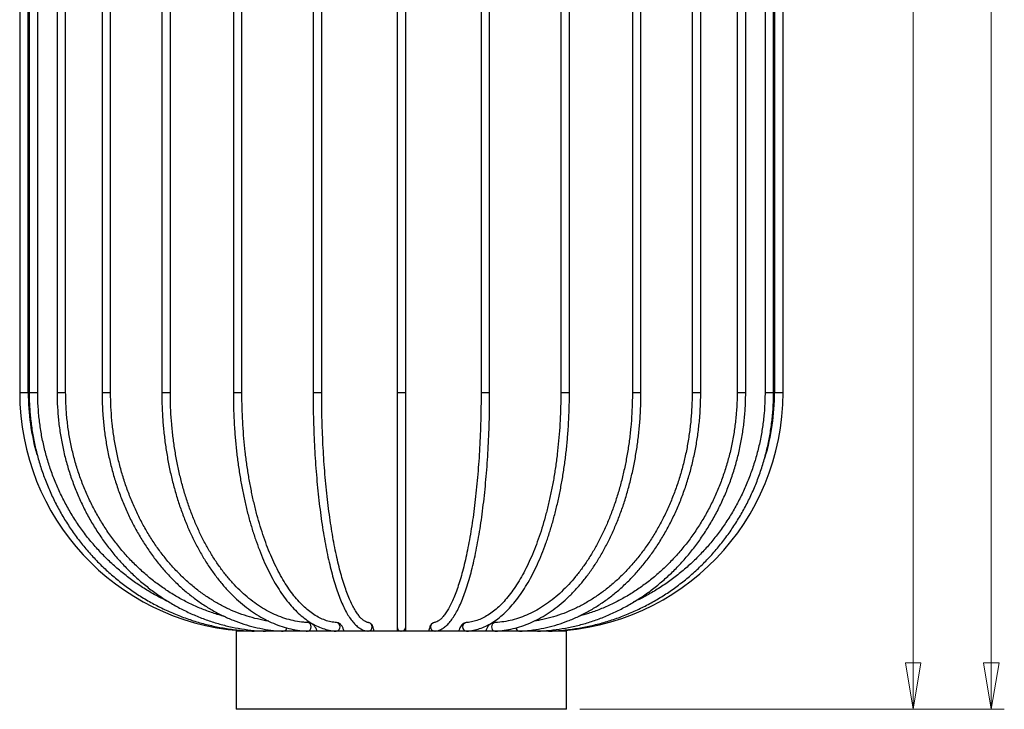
# Model space of a CAD drawing. Header units: millimetres. Extents: x 665 to 910, y 277 to 710.
# Tile 1 of 6: x 665 to 740, y 277 to 330. Entities that reach past the tile are written whole.
import ezdxf

# ---------------------------------------------------------------- set-up
doc = ezdxf.new("R2010")
doc.units = ezdxf.units.MM
doc.styles.add('SLDTEXTSTYLE0', font='TXT', dxfattribs={"width": 0.75})
doc.dimstyles.new('SLDDIMSTYLE0', dxfattribs={"dimtxt": 3.5, "dimasz": 3.556, "dimexe": 0, "dimexo": 0.0625, "dimgap": 0.875, "dimtad": 1, "dimdec": 0, "dimlfac": 5, "dimrnd": 1e-09, "dimzin": 12, "dimdsep": 46, "dimtxsty": 'SLDTEXTSTYLE0', "dimblk1": 'CLOSED', "dimblk2": 'CLOSED', "dimsah": 1, "dimcen": 0.09, "dimadec": 0, "dimazin": 3, "dimtfac": 1, "dimtdec": 0, "dimtofl": 0, "dimtmove": 0, "dimatfit": 3, "dimldrblk": 'CLOSED', "dimfxl": 0, "dimfrac": 2, "dimtolj": 1, "dimtzin": 12, "dimarcsym": 0})

# ---------------------------------------------------------------- blocks, each defined once
blk = doc.blocks.new('_Closed')
at = {"color": 0, "linetype": 'ByBlock', "lineweight": -2}
for p, q in [((-1, 0.166667), (0, 0)), ((-1, 0.166667), (-1, -0.166667)), ((0, 0), (-1, -0.166667)), ((0, 0), (-1, 0))]:
    blk.add_line(p, q, dxfattribs=at)
blk = doc.blocks.new('_D')
at = {"color": 7, "linetype": 'Continuous', "lineweight": 0}
for p, q in [((702.871, 560.395), (740.201, 560.395)), ((739.201, 560.395), (739.201, 277.208)), ((707.571, 277.208), (740.201, 277.208))]:
    blk.add_line(p, q, dxfattribs=at)
at = {"color": 7, "linetype": 'Continuous', "lineweight": 18, "xscale": 3.556, "yscale": 3.556}
for p, rotation in [((739.201, 560.395, -114), 90.0000000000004), ((739.201, 277.208, -114), 270.0000000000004)]:
    blk.add_blockref('_Closed', p, dxfattribs=dict(at, rotation=rotation))
at = {"color": 7, "linetype": 'Continuous', "lineweight": 18, "insert": (734.689, 405.881), "char_height": 3.5, "attachment_point": 1, "rotation": 90, "style": 'SLDTEXTSTYLE0'}
blk.add_mtext('1416', dxfattribs=at)
blk = doc.blocks.new('_D_1')
at = {"color": 7, "linetype": 'Continuous', "lineweight": 0}
for p, q in [((700.371, 391.208), (734.201, 391.208)), ((733.201, 391.208), (733.201, 277.208)), ((707.571, 277.208), (734.201, 277.208))]:
    blk.add_line(p, q, dxfattribs=at)
at = {"color": 7, "linetype": 'Continuous', "lineweight": 18, "xscale": 3.556, "yscale": 3.556}
for p, rotation in [((733.201, 391.208, -114), 90.0000000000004), ((733.201, 277.208, -114), 270.0000000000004)]:
    blk.add_blockref('_Closed', p, dxfattribs=dict(at, rotation=rotation))
at = {"color": 7, "linetype": 'Continuous', "lineweight": 18, "insert": (728.689, 334.823), "char_height": 3.5, "attachment_point": 1, "rotation": 90, "style": 'SLDTEXTSTYLE0'}
blk.add_mtext('570', dxfattribs=at)

msp = doc.modelspace()

# ---------------------------------------------------------------- linework, layer by layer
at = {"color": 7, "linetype": 'Continuous', "lineweight": 25}
for p, q in [((664.541, 364.692), (664.541, 301.527)), ((665.201, 301.527), (665.201, 364.692)), ((665.268, 364.692), (665.268, 301.527)), ((665.928, 301.527), (665.928, 364.692)), ((667.413, 364.692), (667.413, 301.527)), ((668.073, 301.527), (668.073, 364.692)), ((670.868, 364.692), (670.868, 301.527)), ((671.528, 301.527), (671.528, 364.692)), ((675.46, 364.692), (675.46, 301.527)), ((676.12, 301.527), (676.12, 364.692)), ((680.959, 364.692), (680.959, 301.527)), ((681.619, 301.527), (681.619, 364.692)), ((687.088, 364.692), (687.088, 301.527)), ((687.748, 301.527), (687.748, 364.692)), ((693.541, 364.692), (693.541, 301.527)), ((694.201, 301.527), (694.201, 364.692)), ((699.994, 364.692), (699.994, 301.527)), ((700.654, 301.527), (700.654, 364.692)), ((706.124, 364.692), (706.124, 301.527)), ((706.784, 301.527), (706.784, 364.692)), ((711.622, 364.692), (711.622, 301.527)), ((712.282, 301.527), (712.282, 364.692)), ((716.214, 364.692), (716.214, 301.527)), ((716.874, 301.527), (716.874, 364.692)), ((719.669, 364.692), (719.669, 301.527)), ((720.329, 301.527), (720.329, 364.692)), ((721.814, 364.692), (721.814, 301.527)), ((722.474, 301.527), (722.474, 364.692)), ((722.541, 364.692), (722.541, 301.527)), ((723.201, 301.527), (723.201, 364.692)), ((693.541, 301.527), (693.541, 283.535)), ((694.201, 283.535), (694.201, 301.527)), ((681.171, 283.208), (681.171, 277.208)), ((706.571, 283.208), (681.171, 283.208)), ((691.091, 283.244), (691.098, 283.208)), ((693.541, 283.535), (693.541, 283.208)), ((694.201, 283.208), (694.201, 283.535)), ((706.571, 277.208), (706.571, 283.208)), ((706.571, 277.208), (681.171, 277.208))]:
    msp.add_line(p, q, dxfattribs=at)
at = {"color": 8, "linetype": 'Continuous', "lineweight": 25}
for p, q in [((664.541, 301.527), (665.201, 301.527)), ((665.268, 301.527), (665.928, 301.527)), ((667.413, 301.527), (668.073, 301.527)), ((670.868, 301.527), (671.528, 301.527)), ((675.46, 301.527), (676.12, 301.527)), ((680.959, 301.527), (681.619, 301.527)), ((687.088, 301.527), (687.748, 301.527)), ((693.541, 301.527), (694.201, 301.527)), ((699.994, 301.527), (700.654, 301.527)), ((706.124, 301.527), (706.157, 301.527)), ((706.157, 301.527), (706.784, 301.527)), ((711.622, 301.527), (711.694, 301.527)), ((711.694, 301.527), (712.282, 301.527)), ((716.214, 301.527), (716.339, 301.527)), ((716.339, 301.527), (716.874, 301.527)), ((719.669, 301.527), (719.856, 301.527)), ((719.856, 301.527), (720.329, 301.527)), ((721.814, 301.527), (722.071, 301.527)), ((722.071, 301.527), (722.474, 301.527)), ((722.541, 301.527), (722.871, 301.527)), ((722.871, 301.527), (723.201, 301.527))]:
    msp.add_line(p, q, dxfattribs=at)
at = {"color": 8, "linetype": 'Continuous', "lineweight": 25, "flags": 128}
for points in [[(686.711, 283.208), (686.776, 283.23), (686.861, 283.302), (686.919, 283.409), (686.941, 283.535), (686.923, 283.661), (686.869, 283.768), (686.787, 283.84), (686.699, 283.864)], [(682.631, 283.208), (682.65, 283.23), (682.661, 283.253)], [(705.081, 283.255), (705.092, 283.23), (705.111, 283.208)]]:
    msp.add_lwpolyline(points, dxfattribs=at)
at = {"color": 7, "linetype": 'Continuous', "lineweight": 25}
for centre, radius, start, end in [((682.871, 301.527), 18.33, 180, 265.55652), ((682.871, 301.527), 17.67, 180, 195.68284), ((704.871, 301.527), 18.33, 271.9789, 0), ((704.871, 301.527), 17.67, 343.65146, 0)]:
    msp.add_arc(centre, radius, start, end, dxfattribs=at)
at = {"color": 8, "linetype": 'Continuous', "lineweight": 25}
for centre, radius, start, end in [((688.838, 283.535), 0.334, 281.5337, 80.72046), ((691.298, 283.535), 0.331, 278.49779, 80.85599), ((696.439, 283.541), 0.324, 98.34169, 181.09117), ((698.888, 283.554), 0.312, 96.8455, 183.5783), ((701.096, 283.572), 0.297, 100.19743, 187.24556), ((683.4, 283.381), 0.197, 298.66375, 343.81192), ((684.762, 283.48), 0.296, 293.04789, 357.37709), ((693.871, 283.535), 0.33, 180.01124, 262.27968), ((693.871, 283.535), 0.33, 277.72032, 359.98876), ((696.444, 283.534), 0.329, 179.81111, 261.47415), ((698.9, 283.526), 0.324, 178.37449, 258.94464), ((701.117, 283.512), 0.317, 175.94979, 254.14768), ((702.98, 283.479), 0.295, 182.97523, 246.99146), ((704.341, 283.379), 0.194, 197.17333, 241.51515)]:
    msp.add_arc(centre, radius, start, end, dxfattribs=at)
at = {"color": 7, "linetype": 'Continuous', "lineweight": 25}
for points, knots in [([(665.268, 301.527), (665.27, 301.337), (665.275, 300.788), (665.331, 299.881), (665.455, 298.812), (665.641, 297.752), (665.887, 296.705), (666.193, 295.674), (666.558, 294.664), (666.979, 293.678), (667.456, 292.718), (667.988, 291.789), (668.571, 290.894), (669.205, 290.035), (669.887, 289.216), (670.615, 288.439), (671.385, 287.708), (672.197, 287.024), (673.046, 286.39), (673.93, 285.808), (674.846, 285.281), (675.79, 284.809), (676.759, 284.396), (677.751, 284.041), (678.761, 283.746), (679.787, 283.513), (680.824, 283.343), (681.751, 283.243), (682.332, 283.218), (682.563, 283.208)], [0, 0, 0, 0, 0.020259, 0.058445, 0.096634, 0.134824, 0.173013, 0.211202, 0.24939, 0.287577, 0.325764, 0.36395, 0.402134, 0.440318, 0.4785, 0.51668, 0.55486, 0.593037, 0.631214, 0.669388, 0.707562, 0.745733, 0.783904, 0.822073, 0.86024, 0.898407, 0.936573, 0.974738, 1, 1, 1, 1]), ([(676.077, 285.417), (675.786, 285.557), (675.184, 285.846), (674.305, 286.354), (673.436, 286.922), (672.603, 287.544), (671.808, 288.216), (671.053, 288.935), (670.341, 289.699), (669.675, 290.506), (669.057, 291.352), (668.49, 292.234), (667.975, 293.149), (667.514, 294.095), (667.109, 295.067), (666.762, 296.062), (666.473, 297.076), (666.244, 298.107), (666.074, 299.149), (665.967, 300.2), (665.931, 300.995), (665.929, 301.437), (665.928, 301.527)], [0, 0, 0, 0, 0.04882, 0.100939, 0.153056, 0.205171, 0.257284, 0.309395, 0.361503, 0.413609, 0.465713, 0.517815, 0.569915, 0.622013, 0.674109, 0.726204, 0.778297, 0.83039, 0.882481, 0.934571, 0.986661, 1, 1, 1, 1]), ([(667.413, 301.527), (667.415, 301.337), (667.419, 300.788), (667.471, 299.881), (667.586, 298.811), (667.758, 297.751), (667.986, 296.704), (668.27, 295.673), (668.607, 294.662), (668.997, 293.675), (669.439, 292.715), (669.932, 291.786), (670.472, 290.89), (671.059, 290.031), (671.691, 289.212), (672.365, 288.435), (673.079, 287.703), (673.831, 287.019), (674.618, 286.385), (675.436, 285.804), (676.285, 285.276), (677.159, 284.805), (678.057, 284.392), (678.976, 284.037), (679.911, 283.743), (680.861, 283.511), (681.821, 283.341), (682.675, 283.243), (683.209, 283.218), (683.419, 283.208)], [0, 0, 0, 0, 0.020246, 0.058475, 0.096707, 0.13494, 0.173172, 0.211403, 0.249634, 0.287863, 0.32609, 0.364315, 0.402538, 0.440757, 0.478971, 0.517182, 0.555387, 0.593587, 0.63178, 0.669967, 0.708146, 0.746319, 0.784484, 0.822642, 0.860793, 0.898938, 0.937078, 0.975214, 1, 1, 1, 1]), ([(680.257, 284.346), (680.234, 284.352), (679.9, 284.43), (679.269, 284.639), (678.369, 284.975), (677.49, 285.378), (676.634, 285.837), (675.804, 286.352), (675.003, 286.921), (674.234, 287.543), (673.5, 288.214), (672.804, 288.933), (672.147, 289.697), (671.533, 290.503), (670.963, 291.348), (670.439, 292.23), (669.964, 293.145), (669.539, 294.09), (669.165, 295.061), (668.844, 296.056), (668.577, 297.07), (668.365, 298.1), (668.209, 299.142), (668.109, 300.192), (668.076, 300.989), (668.074, 301.434), (668.073, 301.527)], [0, 0, 0, 0, 0.003413, 0.0482477, 0.0930762, 0.1378976, 0.1827108, 0.2275155, 0.2723114, 0.3170984, 0.3618768, 0.406647, 0.4514094, 0.4961647, 0.5409135, 0.5856565, 0.6303943, 0.6751276, 0.719857, 0.7645831, 0.8093063, 0.8540272, 0.8987461, 0.9434635, 0.9881797, 1, 1, 1, 1]), ([(670.868, 301.527), (670.87, 301.337), (670.874, 300.789), (670.918, 299.882), (671.018, 298.812), (671.168, 297.752), (671.367, 296.704), (671.613, 295.673), (671.906, 294.662), (672.246, 293.674), (672.631, 292.714), (673.059, 291.784), (673.53, 290.888), (674.042, 290.028), (674.592, 289.208), (675.179, 288.43), (675.802, 287.698), (676.457, 287.013), (677.143, 286.379), (677.857, 285.797), (678.597, 285.27), (679.36, 284.799), (680.143, 284.386), (680.944, 284.032), (681.759, 283.739), (682.587, 283.507), (683.424, 283.338), (684.162, 283.242), (684.621, 283.217), (684.799, 283.208)], [0, 0, 0, 0, 0.020227, 0.058507, 0.096792, 0.135077, 0.173364, 0.211652, 0.249941, 0.288231, 0.326521, 0.364812, 0.403101, 0.441389, 0.479672, 0.517951, 0.556222, 0.594484, 0.632733, 0.670968, 0.709184, 0.74738, 0.785554, 0.823704, 0.861829, 0.899932, 0.938012, 0.976075, 1, 1, 1, 1]), ([(683.678, 283.978), (683.661, 283.98), (683.371, 284.013), (682.814, 284.136), (682.01, 284.351), (681.218, 284.634), (680.44, 284.975), (679.68, 285.376), (678.94, 285.834), (678.222, 286.349), (677.53, 286.917), (676.866, 287.538), (676.231, 288.208), (675.628, 288.926), (675.06, 289.689), (674.529, 290.494), (674.035, 291.338), (673.582, 292.219), (673.17, 293.133), (672.802, 294.077), (672.478, 295.047), (672.199, 296.041), (671.968, 297.055), (671.783, 298.084), (671.647, 299.126), (671.56, 300.176), (671.53, 300.978), (671.529, 301.429), (671.528, 301.527)], [0, 0, 0, 0, 0.002586, 0.043863, 0.085125, 0.126366, 0.167582, 0.208772, 0.249934, 0.291069, 0.332179, 0.373267, 0.414335, 0.455387, 0.496426, 0.537455, 0.578475, 0.61949, 0.6605, 0.701507, 0.742513, 0.783517, 0.824521, 0.865524, 0.906527, 0.947529, 0.988531, 1, 1, 1, 1]), ([(675.46, 301.527), (675.461, 301.338), (675.464, 300.79), (675.5, 299.885), (675.58, 298.815), (675.7, 297.755), (675.858, 296.708), (676.055, 295.678), (676.289, 294.667), (676.561, 293.68), (676.868, 292.72), (677.211, 291.79), (677.588, 290.893), (677.997, 290.032), (678.438, 289.211), (678.909, 288.433), (679.408, 287.699), (679.934, 287.013), (680.486, 286.377), (681.06, 285.794), (681.656, 285.265), (682.27, 284.793), (682.902, 284.379), (683.547, 284.025), (684.205, 283.733), (684.872, 283.502), (685.547, 283.334), (686.146, 283.239), (686.52, 283.215), (686.667, 283.205)], [0, 0, 0, 0, 0.020164, 0.058408, 0.096658, 0.134909, 0.173165, 0.211425, 0.249691, 0.287963, 0.326244, 0.364532, 0.402828, 0.441133, 0.479445, 0.517763, 0.556085, 0.594404, 0.632716, 0.671011, 0.70928, 0.747512, 0.785693, 0.823811, 0.861856, 0.899821, 0.937707, 0.975522, 1, 1, 1, 1]), ([(686.698, 283.864), (686.587, 283.871), (686.26, 283.892), (685.718, 283.973), (685.076, 284.13), (684.44, 284.349), (683.814, 284.63), (683.199, 284.971), (682.598, 285.37), (682.013, 285.827), (681.446, 286.339), (680.898, 286.905), (680.371, 287.523), (679.868, 288.191), (679.39, 288.907), (678.939, 289.667), (678.516, 290.47), (678.124, 291.313), (677.763, 292.192), (677.435, 293.105), (677.141, 294.048), (676.882, 295.019), (676.66, 296.012), (676.474, 297.025), (676.327, 298.055), (676.217, 299.097), (676.147, 300.148), (676.122, 300.96), (676.12, 301.419), (676.12, 301.527)], [0, 0, 0, 0, 0.020141, 0.059349, 0.098526, 0.137634, 0.176655, 0.215583, 0.254424, 0.293188, 0.331891, 0.370546, 0.409167, 0.447766, 0.486351, 0.524931, 0.563509, 0.602089, 0.640673, 0.679263, 0.717859, 0.756462, 0.795072, 0.833687, 0.872308, 0.910933, 0.949561, 0.988191, 1, 1, 1, 1]), ([(680.959, 301.527), (680.959, 301.339), (680.962, 300.792), (680.986, 299.889), (681.042, 298.822), (681.125, 297.764), (681.235, 296.719), (681.372, 295.69), (681.535, 294.682), (681.724, 293.696), (681.938, 292.738), (682.177, 291.809), (682.439, 290.913), (682.724, 290.054), (683.032, 289.233), (683.361, 288.455), (683.71, 287.72), (684.078, 287.033), (684.465, 286.395), (684.869, 285.809), (685.29, 285.276), (685.726, 284.8), (686.175, 284.382), (686.637, 284.024), (687.108, 283.728), (687.587, 283.496), (688.072, 283.329), (688.493, 283.238), (688.751, 283.214), (688.846, 283.206)], [0, 0, 0, 0, 0.020149, 0.058419, 0.096695, 0.134974, 0.173258, 0.21155, 0.249852, 0.288165, 0.326493, 0.364838, 0.403202, 0.441589, 0.480003, 0.518445, 0.55692, 0.595428, 0.633969, 0.672539, 0.711131, 0.749717, 0.78826, 0.826705, 0.864983, 0.903016, 0.940746, 0.978156, 1, 1, 1, 1]), ([(688.891, 283.864), (688.818, 283.871), (688.598, 283.89), (688.233, 283.97), (687.797, 284.124), (687.366, 284.342), (686.941, 284.619), (686.523, 284.955), (686.113, 285.349), (685.713, 285.8), (685.324, 286.307), (684.947, 286.868), (684.584, 287.481), (684.236, 288.145), (683.905, 288.857), (683.591, 289.615), (683.297, 290.416), (683.024, 291.257), (682.772, 292.135), (682.543, 293.048), (682.338, 293.991), (682.157, 294.961), (682.001, 295.955), (681.871, 296.97), (681.767, 298.001), (681.689, 299.044), (681.639, 300.097), (681.62, 300.926), (681.619, 301.403), (681.619, 301.527)], [0, 0, 0, 0, 0.020094, 0.0602, 0.100041, 0.139458, 0.17847, 0.217171, 0.255665, 0.294042, 0.332362, 0.370667, 0.408976, 0.447305, 0.485662, 0.52405, 0.562469, 0.600918, 0.639394, 0.677894, 0.716415, 0.754955, 0.79351, 0.832078, 0.870656, 0.909243, 0.947835, 0.986431, 1, 1, 1, 1]), ([(687.088, 301.527), (687.089, 301.339), (687.09, 300.795), (687.102, 299.894), (687.131, 298.831), (687.173, 297.776), (687.23, 296.735), (687.3, 295.71), (687.383, 294.705), (687.48, 293.724), (687.589, 292.769), (687.711, 291.845), (687.845, 290.954), (687.991, 290.099), (688.148, 289.282), (688.315, 288.508), (688.494, 287.778), (688.682, 287.094), (688.88, 286.459), (689.087, 285.874), (689.304, 285.341), (689.53, 284.862), (689.767, 284.437), (690.014, 284.068), (690.274, 283.758), (690.539, 283.518), (690.804, 283.347), (691.044, 283.247), (691.198, 283.219), (691.262, 283.208)], [0, 0, 0, 0, 0.020149, 0.058445, 0.096747, 0.135051, 0.173358, 0.211672, 0.249993, 0.288324, 0.326668, 0.365027, 0.403405, 0.441806, 0.480237, 0.518705, 0.557219, 0.595791, 0.634438, 0.67318, 0.712047, 0.751072, 0.790297, 0.829754, 0.869423, 0.909, 0.943763, 0.97672, 1, 1, 1, 1]), ([(691.349, 283.862), (691.322, 283.867), (691.245, 283.88), (691.109, 283.935), (690.931, 284.053), (690.74, 284.229), (690.54, 284.47), (690.338, 284.77), (690.135, 285.13), (689.934, 285.55), (689.735, 286.029), (689.541, 286.565), (689.352, 287.156), (689.17, 287.8), (688.996, 288.494), (688.831, 289.236), (688.676, 290.023), (688.53, 290.851), (688.396, 291.718), (688.273, 292.62), (688.162, 293.554), (688.063, 294.518), (687.977, 295.506), (687.905, 296.516), (687.845, 297.544), (687.8, 298.586), (687.768, 299.639), (687.751, 300.621), (687.749, 301.251), (687.748, 301.527)], [0, 0, 0, 0, 0.020061, 0.057828, 0.093583, 0.131466, 0.168568, 0.205583, 0.242734, 0.280118, 0.317732, 0.355545, 0.393518, 0.431618, 0.469818, 0.508095, 0.546434, 0.58482, 0.623246, 0.661702, 0.700182, 0.738682, 0.777198, 0.815727, 0.854265, 0.892812, 0.931364, 0.96992, 1, 1, 1, 1]), ([(699.994, 301.527), (699.994, 301.341), (699.993, 300.801), (699.98, 299.907), (699.952, 298.853), (699.91, 297.807), (699.854, 296.775), (699.785, 295.76), (699.702, 294.765), (699.607, 293.795), (699.499, 292.852), (699.379, 291.941), (699.247, 291.064), (699.104, 290.225), (698.951, 289.426), (698.787, 288.671), (698.615, 287.963), (698.434, 287.304), (698.246, 286.698), (698.052, 286.145), (697.852, 285.65), (697.649, 285.213), (697.445, 284.837), (697.241, 284.523), (697.041, 284.271), (696.848, 284.082), (696.666, 283.953), (696.516, 283.885), (696.43, 283.869), (696.394, 283.862)], [0, 0, 0, 0, 0.020282, 0.058837, 0.097394, 0.135949, 0.174499, 0.213042, 0.251578, 0.290102, 0.328613, 0.367107, 0.405581, 0.44403, 0.482447, 0.520825, 0.559155, 0.597422, 0.635612, 0.673702, 0.711665, 0.749467, 0.787069, 0.824434, 0.86155, 0.89849, 0.935457, 0.973012, 1, 1, 1, 1]), ([(696.48, 283.208), (696.536, 283.218), (696.685, 283.243), (696.92, 283.338), (697.181, 283.501), (697.438, 283.727), (697.69, 284.018), (697.937, 284.375), (698.176, 284.792), (698.406, 285.267), (698.626, 285.797), (698.836, 286.378), (699.036, 287.01), (699.226, 287.69), (699.406, 288.417), (699.575, 289.188), (699.734, 290), (699.881, 290.852), (700.017, 291.74), (700.14, 292.662), (700.251, 293.613), (700.349, 294.592), (700.434, 295.595), (700.506, 296.618), (700.564, 297.658), (700.608, 298.711), (700.638, 299.774), (700.652, 300.714), (700.654, 301.299), (700.654, 301.527)], [0, 0, 0, 0, 0.020486, 0.054162, 0.088882, 0.125533, 0.163933, 0.203296, 0.242867, 0.282266, 0.321449, 0.36044, 0.399277, 0.437994, 0.476618, 0.515171, 0.553667, 0.59212, 0.630538, 0.668929, 0.707297, 0.745647, 0.783984, 0.822309, 0.860626, 0.898935, 0.93724, 0.975542, 1, 1, 1, 1]), ([(706.124, 301.527), (706.123, 301.342), (706.121, 300.803), (706.096, 299.913), (706.042, 298.862), (705.96, 297.82), (705.851, 296.791), (705.716, 295.78), (705.556, 294.789), (705.37, 293.823), (705.161, 292.884), (704.927, 291.977), (704.671, 291.105), (704.394, 290.27), (704.096, 289.475), (703.779, 288.725), (703.445, 288.021), (703.094, 287.366), (702.728, 286.762), (702.349, 286.211), (701.959, 285.715), (701.558, 285.276), (701.15, 284.895), (700.736, 284.572), (700.316, 284.308), (699.892, 284.102), (699.464, 283.957), (699.117, 283.887), (698.912, 283.869), (698.851, 283.864)], [0, 0, 0, 0, 0.0202895, 0.0588839, 0.0974803, 0.1360725, 0.1746586, 0.2132365, 0.2518038, 0.2903583, 0.3288972, 0.3674179, 0.4059172, 0.4443921, 0.4828394, 0.5212558, 0.5596386, 0.5979863, 0.6362991, 0.6745807, 0.7128408, 0.7510958, 0.7893682, 0.8277032, 0.8661679, 0.9048537, 0.9438658, 0.9832927, 1, 1, 1, 1]), ([(698.896, 283.206), (698.985, 283.214), (699.235, 283.236), (699.645, 283.322), (700.123, 283.483), (700.594, 283.707), (701.059, 283.992), (701.516, 284.339), (701.963, 284.747), (702.398, 285.213), (702.819, 285.737), (703.225, 286.315), (703.614, 286.946), (703.985, 287.627), (704.337, 288.356), (704.669, 289.13), (704.98, 289.946), (705.268, 290.801), (705.533, 291.693), (705.775, 292.618), (705.993, 293.573), (706.185, 294.556), (706.351, 295.562), (706.491, 296.588), (706.605, 297.632), (706.692, 298.688), (706.751, 299.755), (706.78, 300.702), (706.783, 301.294), (706.784, 301.527)], [0, 0, 0, 0, 0.020368, 0.057361, 0.094462, 0.131808, 0.169456, 0.207401, 0.24559, 0.283954, 0.322427, 0.360953, 0.399494, 0.438022, 0.476526, 0.515002, 0.553448, 0.591866, 0.630258, 0.668627, 0.706975, 0.745306, 0.783622, 0.821925, 0.860219, 0.898504, 0.936784, 0.97506, 1, 1, 1, 1]), ([(711.622, 301.527), (711.621, 301.342), (711.618, 300.805), (711.583, 299.917), (711.505, 298.868), (711.387, 297.828), (711.231, 296.802), (711.037, 295.792), (710.807, 294.804), (710.54, 293.839), (710.239, 292.902), (709.903, 291.997), (709.536, 291.125), (709.136, 290.291), (708.708, 289.498), (708.251, 288.747), (707.768, 288.042), (707.26, 287.386), (706.73, 286.78), (706.179, 286.226), (705.609, 285.727), (705.023, 285.284), (704.421, 284.898), (703.807, 284.571), (703.183, 284.303), (702.549, 284.096), (701.908, 283.951), (701.405, 283.885), (701.117, 283.869), (701.044, 283.864)], [0, 0, 0, 0, 0.020276, 0.058903, 0.097531, 0.136157, 0.174779, 0.213395, 0.252005, 0.290607, 0.329201, 0.367787, 0.406364, 0.444932, 0.483492, 0.522046, 0.560598, 0.599149, 0.637707, 0.676277, 0.714871, 0.753501, 0.792181, 0.830927, 0.869753, 0.908672, 0.947687, 0.986792, 1, 1, 1, 1]), ([(701.075, 283.205), (701.197, 283.213), (701.546, 283.235), (702.119, 283.319), (702.792, 283.479), (703.457, 283.701), (704.113, 283.985), (704.758, 284.33), (705.388, 284.734), (706.003, 285.197), (706.599, 285.716), (707.175, 286.29), (707.729, 286.917), (708.258, 287.595), (708.761, 288.32), (709.236, 289.092), (709.681, 289.906), (710.095, 290.761), (710.477, 291.652), (710.825, 292.577), (711.138, 293.533), (711.415, 294.516), (711.655, 295.524), (711.857, 296.552), (712.021, 297.596), (712.147, 298.655), (712.233, 299.723), (712.276, 300.682), (712.281, 301.284), (712.282, 301.527)], [0, 0, 0, 0, 0.020306, 0.058031, 0.095775, 0.133564, 0.171417, 0.209344, 0.247347, 0.285422, 0.323561, 0.361751, 0.399981, 0.43824, 0.476518, 0.514807, 0.553101, 0.591395, 0.629685, 0.667971, 0.70625, 0.744523, 0.782791, 0.821052, 0.859309, 0.897562, 0.935812, 0.97406, 1, 1, 1, 1]), ([(702.935, 283.207), (703.073, 283.214), (703.493, 283.235), (704.193, 283.318), (705.03, 283.477), (705.858, 283.699), (706.674, 283.983), (707.476, 284.327), (708.261, 284.73), (709.026, 285.191), (709.769, 285.709), (710.486, 286.281), (711.176, 286.906), (711.835, 287.582), (712.463, 288.306), (713.055, 289.075), (713.612, 289.888), (714.129, 290.741), (714.607, 291.631), (715.042, 292.555), (715.434, 293.51), (715.782, 294.493), (716.083, 295.5), (716.337, 296.528), (716.544, 297.573), (716.702, 298.631), (716.811, 299.7), (716.866, 300.667), (716.872, 301.276), (716.874, 301.527)], [0, 0, 0, 0, 0.018617, 0.056639, 0.094667, 0.132706, 0.170759, 0.20883, 0.246923, 0.285038, 0.323176, 0.361336, 0.399516, 0.437714, 0.475928, 0.514155, 0.552393, 0.590639, 0.628892, 0.667149, 0.70541, 0.743674, 0.781939, 0.820205, 0.858472, 0.896739, 0.935007, 0.973274, 1, 1, 1, 1]), ([(716.214, 301.527), (716.213, 301.343), (716.209, 300.807), (716.165, 299.92), (716.066, 298.871), (715.919, 297.832), (715.723, 296.806), (715.48, 295.797), (715.19, 294.809), (714.855, 293.845), (714.476, 292.908), (714.055, 292.002), (713.592, 291.131), (713.089, 290.296), (712.549, 289.502), (711.973, 288.75), (711.363, 288.044), (710.722, 287.386), (710.052, 286.779), (709.354, 286.223), (708.633, 285.723), (707.889, 285.278), (707.126, 284.892), (706.346, 284.564), (705.552, 284.298), (704.798, 284.1), (704.306, 284.02), (704.086, 283.984)], [0, 0, 0, 0, 0.021498, 0.062539, 0.103585, 0.144629, 0.185672, 0.226713, 0.267754, 0.308793, 0.349832, 0.39087, 0.431909, 0.47295, 0.513995, 0.555045, 0.596102, 0.63717, 0.678251, 0.719349, 0.760467, 0.801609, 0.842777, 0.883974, 0.9252, 0.966455, 1, 1, 1, 1]), ([(704.329, 283.208), (704.481, 283.215), (704.957, 283.235), (705.755, 283.318), (706.716, 283.477), (707.667, 283.699), (708.605, 283.982), (709.526, 284.325), (710.428, 284.728), (711.306, 285.189), (712.159, 285.707), (712.982, 286.278), (713.774, 286.903), (714.532, 287.578), (715.253, 288.301), (715.934, 289.069), (716.573, 289.881), (717.168, 290.733), (717.717, 291.622), (718.218, 292.545), (718.669, 293.499), (719.069, 294.481), (719.416, 295.488), (719.709, 296.515), (719.947, 297.56), (720.129, 298.618), (720.255, 299.686), (720.32, 300.657), (720.326, 301.272), (720.329, 301.527)], [0, 0, 0, 0, 0.017955, 0.0560899, 0.0942291, 0.1323702, 0.1705145, 0.208663, 0.2468167, 0.2849763, 0.3231423, 0.361315, 0.3994946, 0.437681, 0.475874, 0.5140733, 0.5522785, 0.5904891, 0.6287047, 0.6669248, 0.7051488, 0.7433762, 0.7816066, 0.8198397, 0.8580749, 0.8963119, 0.9345504, 0.9727901, 1, 1, 1, 1]), ([(705.186, 283.208), (705.35, 283.215), (705.864, 283.235), (706.725, 283.318), (707.764, 283.476), (708.791, 283.698), (709.804, 283.981), (710.8, 284.325), (711.774, 284.728), (712.723, 285.189), (713.644, 285.706), (714.534, 286.277), (715.39, 286.902), (716.208, 287.576), (716.987, 288.299), (717.723, 289.067), (718.413, 289.879), (719.056, 290.73), (719.649, 291.619), (720.19, 292.542), (720.678, 293.495), (721.11, 294.477), (721.485, 295.483), (721.802, 296.51), (722.059, 297.554), (722.257, 298.611), (722.393, 299.679), (722.463, 300.653), (722.471, 301.269), (722.474, 301.527)], [0, 0, 0, 0, 0.017915, 0.056085, 0.094258, 0.132432, 0.170607, 0.208782, 0.246958, 0.285135, 0.323313, 0.361492, 0.399673, 0.437855, 0.476039, 0.514224, 0.552411, 0.590599, 0.628789, 0.66698, 0.705172, 0.743365, 0.78156, 0.819756, 0.857953, 0.89615, 0.934348, 0.972547, 1, 1, 1, 1]), ([(719.669, 301.527), (719.668, 301.343), (719.663, 300.807), (719.613, 299.921), (719.499, 298.872), (719.328, 297.833), (719.102, 296.807), (718.821, 295.798), (718.486, 294.809), (718.099, 293.844), (717.661, 292.907), (717.173, 292.001), (716.638, 291.128), (716.057, 290.293), (715.432, 289.498), (714.765, 288.746), (714.059, 288.039), (713.317, 287.38), (712.54, 286.772), (711.732, 286.217), (710.896, 285.716), (710.034, 285.271), (709.15, 284.886), (708.309, 284.576), (707.756, 284.424), (707.512, 284.356)], [0, 0, 0, 0, 0.023395, 0.068164, 0.112937, 0.157711, 0.202485, 0.247259, 0.292035, 0.336812, 0.381591, 0.426374, 0.471159, 0.515949, 0.560743, 0.605544, 0.65035, 0.695164, 0.739986, 0.784816, 0.829655, 0.874503, 0.919361, 0.964228, 1, 1, 1, 1]), ([(721.814, 301.527), (721.812, 301.343), (721.808, 300.808), (721.753, 299.921), (721.629, 298.872), (721.444, 297.832), (721.199, 296.805), (720.894, 295.796), (720.531, 294.807), (720.111, 293.842), (719.636, 292.904), (719.107, 291.997), (718.526, 291.124), (717.896, 290.288), (717.218, 289.493), (716.494, 288.74), (715.729, 288.034), (714.923, 287.375), (714.081, 286.767), (713.203, 286.213), (712.407, 285.766), (711.893, 285.529), (711.692, 285.436)], [0, 0, 0, 0, 0.027211, 0.079379, 0.131552, 0.183725, 0.235899, 0.288073, 0.340248, 0.392425, 0.444602, 0.49678, 0.548961, 0.601143, 0.653327, 0.705513, 0.757701, 0.809891, 0.862084, 0.914279, 0.966477, 1, 1, 1, 1]), ([(687.385, 283.208), (687.384, 283.214), (687.367, 283.305), (687.294, 283.456), (687.169, 283.64), (687.013, 283.771), (686.852, 283.847), (686.744, 283.859), (686.698, 283.864)], [0, 0, 0, 0, 0.016558, 0.250786, 0.465185, 0.667801, 0.860519, 1, 1, 1, 1]), ([(689.456, 283.208), (689.436, 283.285), (689.395, 283.446), (689.294, 283.629), (689.165, 283.765), (689.029, 283.843), (688.933, 283.858), (688.891, 283.864)], [0, 0, 0, 0, 0.238143, 0.49344, 0.687068, 0.865351, 1, 1, 1, 1]), ([(691.765, 283.208), (691.756, 283.269), (691.738, 283.405), (691.694, 283.554), (691.631, 283.682), (691.545, 283.784), (691.44, 283.845), (691.371, 283.858), (691.349, 283.862)], [0, 0, 0, 0, 0.20049, 0.452181, 0.614931, 0.777843, 0.927118, 1, 1, 1, 1]), ([(696.394, 283.862), (696.343, 283.849), (696.253, 283.825), (696.156, 283.739), (696.09, 283.645), (696.038, 283.522), (696, 283.381), (695.985, 283.257), (695.979, 283.208)], [0, 0, 0, 0, 0.164896, 0.295056, 0.43189, 0.597872, 0.839135, 1, 1, 1, 1]), ([(698.851, 283.864), (698.798, 283.855), (698.692, 283.837), (698.558, 283.747), (698.447, 283.624), (698.359, 283.458), (698.305, 283.315), (698.291, 283.221), (698.289, 283.208)], [0, 0, 0, 0, 0.173969, 0.345226, 0.524287, 0.728972, 0.963044, 1, 1, 1, 1]), ([(701.044, 283.864), (700.994, 283.858), (700.882, 283.845), (700.72, 283.764), (700.569, 283.634), (700.45, 283.458), (700.379, 283.31), (700.361, 283.219), (700.359, 283.208)], [0, 0, 0, 0, 0.152545, 0.346318, 0.542227, 0.749265, 0.968777, 1, 1, 1, 1]), ([(685.657, 283.208), (685.655, 283.217), (685.645, 283.264), (685.62, 283.304), (685.601, 283.336)], [0, 0, 0, 0, 0.194336, 1, 1, 1, 1]), ([(696.644, 283.208), (696.646, 283.218), (696.648, 283.232), (696.65, 283.24), (696.65, 283.242)], [0, 0, 0, 0, 0.723201, 1, 1, 1, 1]), ([(702.14, 283.334), (702.122, 283.303), (702.098, 283.264), (702.088, 283.218), (702.086, 283.208)], [0, 0, 0, 0, 0.786979, 1, 1, 1, 1])]:
    msp.add_open_spline(points, degree=3, knots=knots, dxfattribs=at)

# ---------------------------------------------------------------- dimensions: what is measured, and where the dimension line sits
at = {"color": 7, "linetype": 'Continuous', "lineweight": 18}
for base, p1, picture, middle in [((739.201, 277.208), (701.871, 560.395), '_D', (739.201, 411.053)), ((733.201, 277.208), (699.371, 391.208), '_D_1', (733.201, 338.702))]:
    dim = msp.add_linear_dim(base=base, p1=p1, p2=(706.571, 277.208), angle=90, dimstyle='SLDDIMSTYLE0', dxfattribs=at)
    dim.commit()
    dim.dimension.update_dxf_attribs({"geometry": picture, "text_midpoint": middle, "dimtype": 160})

doc.saveas('drawing.dxf')
